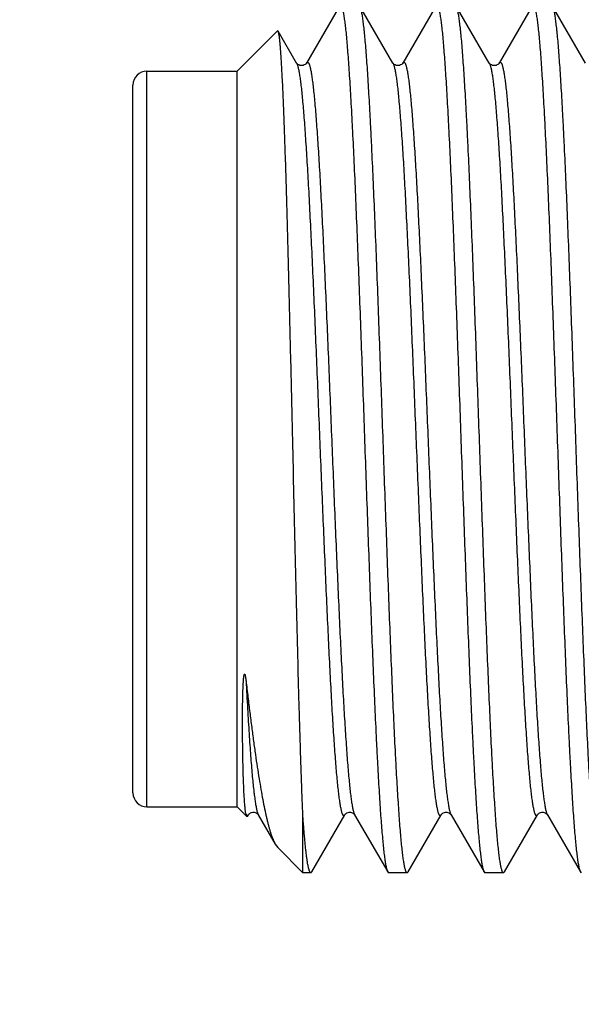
# Model space of a CAD drawing. Header units: inches. Extents: x 0 to 22, y 0 to 17.
# Tile 38 of 61: x 8.491 to 8.652, y 13.597 to 13.88. Entities that reach past the tile are written whole.
import ezdxf

# ---------------------------------------------------------------- set-up
doc = ezdxf.new("R2010")
doc.units = ezdxf.units.IN
doc.header["$LTSCALE"] = 1.21
doc.header["$MEASUREMENT"] = 0
doc.layers.get('0').update_dxf_attribs({"linetype": 'CONTINUOUS'})
doc.layers.add('DIMENSIONS', color=7, linetype='CONTINUOUS')
doc.styles.get("Standard").update_dxf_attribs({"font": 'txt', "width": 0.8})
doc.dimstyles.new('DIMSTYLE_1', dxfattribs={"dimtxt": 0.125, "dimasz": 0.18, "dimexe": 0.18, "dimexo": 0.0625, "dimgap": 0.09, "dimtad": 0, "dimtih": 1, "dimtoh": 1, "dimdec": 3, "dimzin": 4, "dimdsep": 46, "dimtxsty": 'STANDARD', "dimblk": '_FILLED', "dimblk1": '_FILLED', "dimblk2": '_FILLED', "dimcen": 0.09, "dimadec": 0, "dimazin": 0, "dimtp": 0.01, "dimtm": 0.01, "dimtfac": 1, "dimtdec": 3, "dimtofl": 0, "dimtmove": 0, "dimatfit": 3, "dimldrblk": '_FILLED', "dimfxl": 1, "dimtolj": 1, "dimtzin": 4, "dimarcsym": 0})

# ---------------------------------------------------------------- blocks, each defined once
blk = doc.blocks.new('_FILLED')
at = {"color": 0, "linetype": 'BYBLOCK'}
blk.add_solid([(0, 0), (-1, 0.1736), (-1, -0.1736)], dxfattribs=at)
blk = doc.blocks.new('*D0')
at = {"layer": 'DIMENSIONS', "color": 2, "linetype": 'CONTINUOUS'}
for p, q in [((7.4755, 14.16955), (7.4755, 14.52955)), ((8.77383, 14.16955), (7.3505, 14.16955)), ((8.77383, 13.38955), (7.3505, 13.38955)), ((7.4755, 13.38955), (7.4755, 13.02955))]:
    blk.add_line(p, q, dxfattribs=at)
at = {"layer": 'DIMENSIONS', "color": 2, "linetype": 'CONTINUOUS', "xscale": 0.18, "yscale": 0.18, "zscale": 0.18}
for p, rotation in [((7.4755, 14.16955), 270), ((7.4755, 13.38955), 90)]:
    blk.add_blockref('_FILLED', p, dxfattribs=dict(at, rotation=rotation))
at = {"layer": 'DIMENSIONS', "color": 2, "linetype": 'CONTINUOUS', "insert": (7.4755, 13.84205), "char_height": 0.125, "width": 1.225, "attachment_point": 2, "line_spacing_factor": 0.9}
blk.add_mtext('.780{\\Ftxt.shx;\\W1.000000;\\H0.125000; }[19.81]', dxfattribs=at)

msp = doc.modelspace()

# ---------------------------------------------------------------- linework, layer by layer
at = {"color": 7, "linetype": 'CONTINUOUS'}
for p, q in [((8.58272, 13.88432), (8.5732, 13.86787)), ((8.59813, 13.86787), (8.58861, 13.88432)), ((8.61049, 13.88432), (8.60097, 13.86787)), ((8.6259, 13.86787), (8.61638, 13.88432)), ((8.63826, 13.88432), (8.62874, 13.86787)), ((8.65367, 13.86787), (8.64415, 13.88432)), ((8.55319, 13.86555), (8.56482, 13.87719)), ((8.56501, 13.87712), (8.56482, 13.87719)), ((8.57036, 13.86787), (8.56501, 13.87712)), ((8.52719, 13.86555), (8.55319, 13.86555)), ((8.55319, 13.65355), (8.55319, 13.86555)), ((8.52319, 13.65755), (8.52319, 13.86155)), ((8.52719, 13.65355), (8.55319, 13.65355)), ((8.55319, 13.65355), (8.55602, 13.65072)), ((8.55602, 13.65072), (8.55577, 13.6514)), ((8.55622, 13.65079), (8.55602, 13.65072)), ((8.55622, 13.65079), (8.55648, 13.65124)), ((8.55932, 13.65124), (8.55932, 13.65124)), ((8.55932, 13.65124), (8.56422, 13.64277)), ((8.57219, 13.63455), (8.57219, 13.65072)), ((8.57473, 13.63479), (8.58425, 13.65124)), ((8.58709, 13.65124), (8.59661, 13.63479)), ((8.58709, 13.65124), (8.58709, 13.65124)), ((8.6025, 13.63479), (8.61202, 13.65124)), ((8.61486, 13.65124), (8.61486, 13.65124)), ((8.61486, 13.65124), (8.62438, 13.63479)), ((8.63027, 13.63479), (8.63979, 13.65124)), ((8.64263, 13.65124), (8.64263, 13.65124)), ((8.64263, 13.65124), (8.65215, 13.63479)), ((8.56422, 13.64277), (8.5649, 13.64183)), ((8.5649, 13.64183), (8.57219, 13.63455)), ((8.57446, 13.63455), (8.57219, 13.63455)), ((8.57473, 13.63479), (8.57446, 13.63455)), ((8.59661, 13.63479), (8.59688, 13.63455)), ((8.60223, 13.63455), (8.59688, 13.63455)), ((8.6025, 13.63479), (8.60223, 13.63455)), ((8.62438, 13.63479), (8.62465, 13.63455)), ((8.63, 13.63455), (8.62465, 13.63455)), ((8.63027, 13.63479), (8.63, 13.63455)), ((8.65215, 13.63479), (8.65242, 13.63455))]:
    msp.add_line(p, q, dxfattribs=at)
at = {"color": 9, "linetype": 'CONTINUOUS'}
msp.add_line((8.52719, 13.65355), (8.52719, 13.86555), dxfattribs=at)
at = {"color": 7, "linetype": 'CONTINUOUS'}
for points in [[(8.5732, 13.86787), (8.5732, 13.86786), (8.57316, 13.8678), (8.57309, 13.86771), (8.57297, 13.8676), (8.5728, 13.86746), (8.57257, 13.86733), (8.57229, 13.86721), (8.57197, 13.86715), (8.57163, 13.86714), (8.57129, 13.86721), (8.57098, 13.86733), (8.57075, 13.86747), (8.57058, 13.86761), (8.57046, 13.86773), (8.5704, 13.86781), (8.57037, 13.86786), (8.57036, 13.86787)], [(8.60097, 13.86787), (8.60097, 13.86786), (8.60093, 13.8678), (8.60086, 13.86771), (8.60074, 13.8676), (8.60057, 13.86746), (8.60034, 13.86733), (8.60006, 13.86721), (8.59974, 13.86715), (8.5994, 13.86714), (8.59906, 13.86721), (8.59875, 13.86733), (8.59852, 13.86747), (8.59835, 13.86761), (8.59823, 13.86773), (8.59817, 13.86781), (8.59814, 13.86786), (8.59813, 13.86787)], [(8.62874, 13.86787), (8.62874, 13.86786), (8.6287, 13.8678), (8.62863, 13.86771), (8.62851, 13.8676), (8.62834, 13.86746), (8.62811, 13.86733), (8.62783, 13.86721), (8.62751, 13.86715), (8.62717, 13.86714), (8.62683, 13.86721), (8.62652, 13.86733), (8.62629, 13.86747), (8.62612, 13.86761), (8.626, 13.86773), (8.62594, 13.86781), (8.62591, 13.86786), (8.6259, 13.86787)], [(8.55648, 13.65124), (8.55648, 13.65124), (8.55651, 13.65129), (8.55658, 13.65137), (8.55669, 13.65149), (8.55686, 13.65163), (8.5571, 13.65177), (8.5574, 13.65189), (8.55775, 13.65196), (8.55809, 13.65196), (8.55841, 13.65189), (8.55869, 13.65178), (8.55892, 13.65164), (8.55909, 13.65151), (8.55921, 13.65139), (8.55928, 13.6513), (8.55931, 13.65125), (8.55932, 13.65124)], [(8.58425, 13.65124), (8.58425, 13.65124), (8.58428, 13.65129), (8.58435, 13.65137), (8.58446, 13.65149), (8.58463, 13.65163), (8.58487, 13.65177), (8.58517, 13.65189), (8.58552, 13.65196), (8.58586, 13.65196), (8.58618, 13.65189), (8.58646, 13.65178), (8.58669, 13.65164), (8.58686, 13.65151), (8.58698, 13.65139), (8.58705, 13.6513), (8.58708, 13.65125), (8.58709, 13.65124)], [(8.61202, 13.65124), (8.61202, 13.65124), (8.61205, 13.65129), (8.61212, 13.65137), (8.61223, 13.65149), (8.6124, 13.65163), (8.61264, 13.65177), (8.61294, 13.65189), (8.61329, 13.65196), (8.61363, 13.65196), (8.61395, 13.65189), (8.61423, 13.65178), (8.61446, 13.65164), (8.61463, 13.65151), (8.61475, 13.65139), (8.61482, 13.6513), (8.61485, 13.65125), (8.61486, 13.65124)], [(8.63979, 13.65124), (8.63979, 13.65124), (8.63982, 13.65129), (8.63989, 13.65137), (8.64, 13.65149), (8.64017, 13.65163), (8.64041, 13.65177), (8.64071, 13.65189), (8.64106, 13.65196), (8.6414, 13.65196), (8.64172, 13.65189), (8.642, 13.65178), (8.64223, 13.65164), (8.6424, 13.65151), (8.64252, 13.65139), (8.64259, 13.6513), (8.64262, 13.65125), (8.64263, 13.65124)]]:
    msp.add_lwpolyline(points, dxfattribs=at)
for centre, start, end in [((8.52719, 13.86155), 90, 180), ((8.52719, 13.65755), 180, 270)]:
    msp.add_arc(centre, 0.004, start, end, dxfattribs=at)
for points, knots in [([(8.58299, 13.88455), (8.58301, 13.88455), (8.58305, 13.88454), (8.5831, 13.88452), (8.58316, 13.88447), (8.58321, 13.8844), (8.58326, 13.88432), (8.58332, 13.88422), (8.58337, 13.8841), (8.58342, 13.88397), (8.58347, 13.88381), (8.58355, 13.88357), (8.58364, 13.88323), (8.58374, 13.88276), (8.58385, 13.88222), (8.58396, 13.88161), (8.58406, 13.88093), (8.58417, 13.88017), (8.58427, 13.87935), (8.58438, 13.87846), (8.58453, 13.87714), (8.58471, 13.87531), (8.58492, 13.87292), (8.58513, 13.87026), (8.58534, 13.86735), (8.58555, 13.86419), (8.58577, 13.86079), (8.58598, 13.85716), (8.58619, 13.85329), (8.58648, 13.84772), (8.58684, 13.84025), (8.58726, 13.83075), (8.58768, 13.82059), (8.58811, 13.80987), (8.58853, 13.79868), (8.58895, 13.78712), (8.58938, 13.77532), (8.5898, 13.76336), (8.59022, 13.75137), (8.59065, 13.73946), (8.59107, 13.72773), (8.59149, 13.7163), (8.59192, 13.70527), (8.59234, 13.69474), (8.59276, 13.68481), (8.59312, 13.67695), (8.59341, 13.67103), (8.59362, 13.66689), (8.59384, 13.66297), (8.59405, 13.65927), (8.59426, 13.65581), (8.59447, 13.65258), (8.59468, 13.6496), (8.5949, 13.64688), (8.59511, 13.64441), (8.59529, 13.64253), (8.59543, 13.64115), (8.59554, 13.64022), (8.59565, 13.63937), (8.59575, 13.63858), (8.59586, 13.63786), (8.59596, 13.63721), (8.59607, 13.63663), (8.59617, 13.63612), (8.59627, 13.63574), (8.59634, 13.63548), (8.59639, 13.6353), (8.59645, 13.63515), (8.5965, 13.63501), (8.59655, 13.63489), (8.59659, 13.63482), (8.59661, 13.63479)], [0, 0, 0, 0, 0.000215, 0.000454, 0.000733, 0.001063, 0.001451, 0.001901, 0.002417, 0.002998, 0.003647, 0.004364, 0.006005, 0.007924, 0.010122, 0.012598, 0.015354, 0.018387, 0.021696, 0.02528, 0.029138, 0.037664, 0.047258, 0.057896, 0.069557, 0.082213, 0.095835, 0.110393, 0.125853, 0.142179, 0.177278, 0.215366, 0.256093, 0.299081, 0.343934, 0.390238, 0.437563, 0.485472, 0.533523, 0.58127, 0.628273, 0.674096, 0.718317, 0.760526, 0.800333, 0.83737, 0.854743, 0.871297, 0.886995, 0.9018, 0.915679, 0.928599, 0.940532, 0.95145, 0.961329, 0.970146, 0.974151, 0.977883, 0.981342, 0.984524, 0.98743, 0.990058, 0.992406, 0.994476, 0.996268, 0.997059, 0.997782, 0.998437, 0.999024, 0.999544, 1, 1, 1, 1]), ([(8.60223, 13.63455), (8.60221, 13.63455), (8.60217, 13.63456), (8.60212, 13.63459), (8.60207, 13.63463), (8.60201, 13.6347), (8.60196, 13.63478), (8.60191, 13.63488), (8.60185, 13.635), (8.6018, 13.63514), (8.60175, 13.63529), (8.60167, 13.63553), (8.60158, 13.63587), (8.60148, 13.63634), (8.60137, 13.63688), (8.60127, 13.63749), (8.60116, 13.63818), (8.60105, 13.63893), (8.60095, 13.63975), (8.60084, 13.64064), (8.6007, 13.64197), (8.60051, 13.64379), (8.6003, 13.64618), (8.60009, 13.64884), (8.59988, 13.65175), (8.59967, 13.65491), (8.59946, 13.65831), (8.59924, 13.66195), (8.59903, 13.66581), (8.59874, 13.67139), (8.59838, 13.67885), (8.59796, 13.68835), (8.59754, 13.69851), (8.59711, 13.70924), (8.59669, 13.72043), (8.59627, 13.73198), (8.59584, 13.74379), (8.59542, 13.75574), (8.595, 13.76773), (8.59457, 13.77964), (8.59415, 13.79137), (8.59373, 13.8028), (8.5933, 13.81384), (8.59288, 13.82437), (8.59246, 13.8343), (8.5921, 13.84215), (8.59181, 13.84807), (8.5916, 13.85221), (8.59139, 13.85613), (8.59117, 13.85983), (8.59096, 13.8633), (8.59075, 13.86652), (8.59054, 13.8695), (8.59033, 13.87223), (8.59012, 13.87469), (8.58993, 13.87658), (8.58979, 13.87795), (8.58968, 13.87888), (8.58958, 13.87974), (8.58947, 13.88053), (8.58936, 13.88125), (8.58926, 13.8819), (8.58915, 13.88248), (8.58905, 13.88298), (8.58896, 13.88336), (8.58888, 13.88363), (8.58883, 13.8838), (8.58878, 13.88396), (8.58872, 13.88409), (8.58867, 13.88421), (8.58863, 13.88428), (8.58861, 13.88432)], [0, 0, 0, 0, 0.000215, 0.000454, 0.000733, 0.001063, 0.001451, 0.001901, 0.002417, 0.002998, 0.003647, 0.004364, 0.006005, 0.007924, 0.010122, 0.012598, 0.015354, 0.018387, 0.021696, 0.02528, 0.029138, 0.037664, 0.047258, 0.057896, 0.069557, 0.082213, 0.095835, 0.110393, 0.125853, 0.142179, 0.177277, 0.215366, 0.256093, 0.299081, 0.343934, 0.390237, 0.437563, 0.485472, 0.533523, 0.58127, 0.628273, 0.674096, 0.718317, 0.760526, 0.800333, 0.83737, 0.854743, 0.871297, 0.886995, 0.9018, 0.915679, 0.928599, 0.940532, 0.95145, 0.961329, 0.970146, 0.974151, 0.977883, 0.981342, 0.984524, 0.98743, 0.990058, 0.992406, 0.994476, 0.996268, 0.997059, 0.997782, 0.998437, 0.999024, 0.999544, 1, 1, 1, 1]), ([(8.61076, 13.88455), (8.61078, 13.88455), (8.61082, 13.88454), (8.61087, 13.88452), (8.61093, 13.88447), (8.61098, 13.8844), (8.61103, 13.88432), (8.61109, 13.88422), (8.61114, 13.8841), (8.61119, 13.88397), (8.61124, 13.88381), (8.61132, 13.88357), (8.61141, 13.88323), (8.61151, 13.88276), (8.61162, 13.88222), (8.61173, 13.88161), (8.61183, 13.88093), (8.61194, 13.88017), (8.61204, 13.87935), (8.61215, 13.87846), (8.6123, 13.87714), (8.61248, 13.87531), (8.61269, 13.87292), (8.6129, 13.87026), (8.61311, 13.86735), (8.61332, 13.86419), (8.61354, 13.86079), (8.61375, 13.85716), (8.61396, 13.85329), (8.61425, 13.84772), (8.61461, 13.84025), (8.61503, 13.83075), (8.61545, 13.82059), (8.61588, 13.80987), (8.6163, 13.79868), (8.61672, 13.78712), (8.61715, 13.77532), (8.61757, 13.76336), (8.61799, 13.75137), (8.61842, 13.73946), (8.61884, 13.72773), (8.61926, 13.7163), (8.61969, 13.70527), (8.62011, 13.69474), (8.62053, 13.68481), (8.62089, 13.67695), (8.62118, 13.67103), (8.62139, 13.66689), (8.62161, 13.66297), (8.62182, 13.65927), (8.62203, 13.65581), (8.62224, 13.65258), (8.62245, 13.6496), (8.62267, 13.64688), (8.62288, 13.64441), (8.62306, 13.64253), (8.6232, 13.64115), (8.62331, 13.64022), (8.62342, 13.63937), (8.62352, 13.63858), (8.62363, 13.63786), (8.62373, 13.63721), (8.62384, 13.63663), (8.62394, 13.63612), (8.62404, 13.63574), (8.62411, 13.63548), (8.62416, 13.6353), (8.62422, 13.63515), (8.62427, 13.63501), (8.62432, 13.63489), (8.62436, 13.63482), (8.62438, 13.63479)], [0, 0, 0, 0, 0.000215, 0.000454, 0.000733, 0.001063, 0.001451, 0.001902, 0.002417, 0.002998, 0.003647, 0.004364, 0.006005, 0.007924, 0.010122, 0.012599, 0.015354, 0.018387, 0.021696, 0.02528, 0.029138, 0.037664, 0.047258, 0.057897, 0.069557, 0.082213, 0.095835, 0.110393, 0.125853, 0.142179, 0.177278, 0.215366, 0.256093, 0.299081, 0.343935, 0.390238, 0.437563, 0.485472, 0.533523, 0.58127, 0.628273, 0.674096, 0.718317, 0.760526, 0.800333, 0.83737, 0.854743, 0.871297, 0.886995, 0.9018, 0.915679, 0.9286, 0.940532, 0.95145, 0.961329, 0.970146, 0.974151, 0.977883, 0.981342, 0.984524, 0.98743, 0.990058, 0.992406, 0.994476, 0.996268, 0.997059, 0.997782, 0.998437, 0.999024, 0.999544, 1, 1, 1, 1]), ([(8.63, 13.63455), (8.62998, 13.63455), (8.62994, 13.63456), (8.62989, 13.63459), (8.62984, 13.63463), (8.62978, 13.6347), (8.62973, 13.63478), (8.62968, 13.63488), (8.62962, 13.635), (8.62957, 13.63514), (8.62952, 13.63529), (8.62944, 13.63553), (8.62935, 13.63587), (8.62925, 13.63634), (8.62914, 13.63688), (8.62904, 13.63749), (8.62893, 13.63818), (8.62882, 13.63893), (8.62872, 13.63975), (8.62861, 13.64064), (8.62847, 13.64197), (8.62828, 13.64379), (8.62807, 13.64618), (8.62786, 13.64884), (8.62765, 13.65175), (8.62744, 13.65491), (8.62723, 13.65831), (8.62701, 13.66195), (8.6268, 13.66581), (8.62651, 13.67139), (8.62615, 13.67885), (8.62573, 13.68835), (8.62531, 13.69851), (8.62488, 13.70924), (8.62446, 13.72043), (8.62404, 13.73198), (8.62361, 13.74379), (8.62319, 13.75574), (8.62277, 13.76773), (8.62234, 13.77964), (8.62192, 13.79137), (8.6215, 13.8028), (8.62107, 13.81384), (8.62065, 13.82437), (8.62023, 13.8343), (8.61987, 13.84215), (8.61958, 13.84807), (8.61937, 13.85221), (8.61916, 13.85613), (8.61894, 13.85983), (8.61873, 13.8633), (8.61852, 13.86652), (8.61831, 13.8695), (8.6181, 13.87223), (8.61789, 13.87469), (8.6177, 13.87658), (8.61756, 13.87795), (8.61745, 13.87888), (8.61735, 13.87974), (8.61724, 13.88053), (8.61713, 13.88125), (8.61703, 13.8819), (8.61692, 13.88248), (8.61682, 13.88298), (8.61673, 13.88336), (8.61665, 13.88363), (8.6166, 13.8838), (8.61655, 13.88396), (8.61649, 13.88409), (8.61644, 13.88421), (8.6164, 13.88428), (8.61638, 13.88432)], [0, 0, 0, 0, 0.000215, 0.000454, 0.000733, 0.001063, 0.001451, 0.001902, 0.002417, 0.002998, 0.003647, 0.004364, 0.006005, 0.007924, 0.010122, 0.012599, 0.015354, 0.018387, 0.021696, 0.02528, 0.029138, 0.037664, 0.047258, 0.057897, 0.069557, 0.082213, 0.095835, 0.110393, 0.125853, 0.142179, 0.177278, 0.215366, 0.256093, 0.299081, 0.343935, 0.390238, 0.437563, 0.485472, 0.533523, 0.58127, 0.628273, 0.674096, 0.718317, 0.760526, 0.800333, 0.83737, 0.854743, 0.871297, 0.886995, 0.9018, 0.915679, 0.9286, 0.940532, 0.95145, 0.961329, 0.970146, 0.974151, 0.977883, 0.981342, 0.984524, 0.98743, 0.990058, 0.992406, 0.994476, 0.996268, 0.997059, 0.997782, 0.998437, 0.999024, 0.999544, 1, 1, 1, 1]), ([(8.63853, 13.88455), (8.63855, 13.88455), (8.63859, 13.88454), (8.63864, 13.88452), (8.6387, 13.88447), (8.63875, 13.8844), (8.6388, 13.88432), (8.63886, 13.88422), (8.63891, 13.8841), (8.63896, 13.88397), (8.63901, 13.88381), (8.63909, 13.88357), (8.63918, 13.88323), (8.63928, 13.88276), (8.63939, 13.88222), (8.6395, 13.88161), (8.6396, 13.88093), (8.63971, 13.88017), (8.63981, 13.87935), (8.63992, 13.87846), (8.64007, 13.87714), (8.64025, 13.87531), (8.64046, 13.87292), (8.64067, 13.87026), (8.64088, 13.86735), (8.64109, 13.86419), (8.64131, 13.86079), (8.64152, 13.85716), (8.64173, 13.85329), (8.64202, 13.84772), (8.64238, 13.84025), (8.6428, 13.83075), (8.64322, 13.82059), (8.64365, 13.80987), (8.64407, 13.79868), (8.64449, 13.78712), (8.64492, 13.77532), (8.64534, 13.76336), (8.64576, 13.75137), (8.64619, 13.73946), (8.64661, 13.72773), (8.64703, 13.7163), (8.64746, 13.70527), (8.64788, 13.69474), (8.6483, 13.68481), (8.64866, 13.67695), (8.64895, 13.67103), (8.64916, 13.66689), (8.64938, 13.66297), (8.64959, 13.65927), (8.6498, 13.65581), (8.65001, 13.65258), (8.65022, 13.6496), (8.65044, 13.64688), (8.65065, 13.64441), (8.65083, 13.64253), (8.65097, 13.64115), (8.65108, 13.64022), (8.65119, 13.63937), (8.65129, 13.63858), (8.6514, 13.63786), (8.6515, 13.63721), (8.65161, 13.63663), (8.65171, 13.63612), (8.65181, 13.63574), (8.65188, 13.63548), (8.65193, 13.6353), (8.65199, 13.63515), (8.65204, 13.63501), (8.65209, 13.63489), (8.65213, 13.63482), (8.65215, 13.63479)], [0, 0, 0, 0, 0.000215, 0.000454, 0.000733, 0.001063, 0.001451, 0.001902, 0.002417, 0.002998, 0.003647, 0.004364, 0.006005, 0.007924, 0.010122, 0.012599, 0.015354, 0.018387, 0.021696, 0.02528, 0.029138, 0.037664, 0.047258, 0.057897, 0.069557, 0.082213, 0.095835, 0.110393, 0.125853, 0.142179, 0.177278, 0.215366, 0.256093, 0.299081, 0.343934, 0.390238, 0.437563, 0.485472, 0.533523, 0.58127, 0.628273, 0.674096, 0.718317, 0.760526, 0.800333, 0.83737, 0.854743, 0.871297, 0.886995, 0.9018, 0.915679, 0.9286, 0.940532, 0.95145, 0.961329, 0.970146, 0.974151, 0.977883, 0.981342, 0.984524, 0.98743, 0.990058, 0.992406, 0.994476, 0.996268, 0.997059, 0.997782, 0.998437, 0.999024, 0.999544, 1, 1, 1, 1]), ([(8.65777, 13.63455), (8.65775, 13.63455), (8.65771, 13.63456), (8.65766, 13.63459), (8.65761, 13.63463), (8.65755, 13.6347), (8.6575, 13.63478), (8.65745, 13.63488), (8.65739, 13.635), (8.65734, 13.63514), (8.65729, 13.63529), (8.65721, 13.63553), (8.65712, 13.63587), (8.65702, 13.63634), (8.65691, 13.63688), (8.65681, 13.63749), (8.6567, 13.63818), (8.65659, 13.63893), (8.65649, 13.63975), (8.65638, 13.64064), (8.65624, 13.64197), (8.65605, 13.64379), (8.65584, 13.64618), (8.65563, 13.64884), (8.65542, 13.65175), (8.65521, 13.65491), (8.655, 13.65831), (8.65478, 13.66195), (8.65457, 13.66581), (8.65428, 13.67139), (8.65392, 13.67885), (8.6535, 13.68835), (8.65308, 13.69851), (8.65265, 13.70924), (8.65223, 13.72043), (8.65181, 13.73198), (8.65138, 13.74379), (8.65096, 13.75574), (8.65054, 13.76773), (8.65011, 13.77964), (8.64969, 13.79137), (8.64927, 13.8028), (8.64884, 13.81384), (8.64842, 13.82437), (8.648, 13.8343), (8.64764, 13.84215), (8.64735, 13.84807), (8.64714, 13.85221), (8.64693, 13.85613), (8.64671, 13.85983), (8.6465, 13.8633), (8.64629, 13.86652), (8.64608, 13.8695), (8.64587, 13.87223), (8.64566, 13.87469), (8.64547, 13.87658), (8.64533, 13.87795), (8.64522, 13.87888), (8.64512, 13.87974), (8.64501, 13.88053), (8.6449, 13.88125), (8.6448, 13.8819), (8.64469, 13.88248), (8.64459, 13.88298), (8.6445, 13.88336), (8.64442, 13.88363), (8.64437, 13.8838), (8.64432, 13.88396), (8.64426, 13.88409), (8.64421, 13.88421), (8.64417, 13.88428), (8.64415, 13.88432)], [0, 0, 0, 0, 0.000215, 0.000454, 0.000733, 0.001063, 0.001451, 0.001901, 0.002417, 0.002998, 0.003647, 0.004364, 0.006005, 0.007924, 0.010122, 0.012598, 0.015354, 0.018387, 0.021696, 0.02528, 0.029138, 0.037664, 0.047258, 0.057896, 0.069557, 0.082213, 0.095835, 0.110393, 0.125853, 0.142179, 0.177278, 0.215366, 0.256093, 0.299081, 0.343934, 0.390238, 0.437563, 0.485472, 0.533523, 0.58127, 0.628273, 0.674096, 0.718317, 0.760526, 0.800333, 0.83737, 0.854743, 0.871297, 0.886995, 0.9018, 0.915679, 0.928599, 0.940532, 0.95145, 0.961329, 0.970146, 0.974151, 0.977883, 0.981342, 0.984524, 0.98743, 0.990058, 0.992406, 0.994476, 0.996268, 0.997059, 0.997782, 0.998437, 0.999024, 0.999544, 1, 1, 1, 1]), ([(8.56923, 13.75955), (8.56914, 13.7633), (8.56897, 13.77077), (8.56871, 13.78188), (8.56845, 13.79277), (8.56819, 13.80335), (8.56793, 13.81352), (8.56767, 13.8232), (8.56741, 13.83231), (8.56715, 13.84075), (8.56692, 13.84733), (8.56674, 13.85221), (8.56661, 13.85556), (8.56648, 13.85869), (8.56635, 13.8616), (8.56621, 13.86428), (8.56608, 13.86671), (8.56595, 13.8689), (8.56582, 13.87084), (8.5657, 13.8723), (8.56561, 13.87334), (8.56555, 13.87403), (8.56548, 13.87464), (8.56541, 13.8752), (8.56535, 13.87568), (8.56528, 13.8761), (8.56522, 13.87641), (8.56518, 13.87662), (8.56514, 13.87675), (8.56511, 13.87687), (8.56508, 13.87697), (8.56504, 13.87705), (8.56502, 13.8771), (8.56501, 13.87712)], [0, 0, 0, 0, 0.095692, 0.190359, 0.283183, 0.373356, 0.460088, 0.542616, 0.620208, 0.692169, 0.757853, 0.788151, 0.816662, 0.843318, 0.868058, 0.890826, 0.911569, 0.930238, 0.946789, 0.961185, 0.967565, 0.973393, 0.978668, 0.983387, 0.987547, 0.991147, 0.994189, 0.9955, 0.996672, 0.997707, 0.998604, 0.999368, 1, 1, 1, 1]), ([(8.57219, 13.65072), (8.57212, 13.65219), (8.57199, 13.65527), (8.57181, 13.6601), (8.57163, 13.66534), (8.57145, 13.67099), (8.57126, 13.67701), (8.57101, 13.6857), (8.5707, 13.6973), (8.57033, 13.71195), (8.56997, 13.72739), (8.5696, 13.74334), (8.56935, 13.75412), (8.56923, 13.75955)], [0, 0, 0, 0, 0.040425, 0.084884, 0.133192, 0.185148, 0.240534, 0.299117, 0.424863, 0.560235, 0.702893, 0.850347, 1, 1, 1, 1]), ([(8.55577, 13.6514), (8.55575, 13.65152), (8.5557, 13.65176), (8.55563, 13.65217), (8.55557, 13.65264), (8.55551, 13.65317), (8.55545, 13.65377), (8.55539, 13.65443), (8.55534, 13.65515), (8.55527, 13.65624), (8.55518, 13.65775), (8.55509, 13.65975), (8.55501, 13.66199), (8.55494, 13.66446), (8.55488, 13.66716), (8.55483, 13.67008), (8.5548, 13.67264), (8.55478, 13.6748), (8.55477, 13.67649), (8.55477, 13.67823), (8.55478, 13.68001), (8.55479, 13.68153), (8.5548, 13.68276), (8.55481, 13.6837), (8.55483, 13.68465), (8.55485, 13.68561), (8.55488, 13.68657), (8.5549, 13.68738), (8.55493, 13.68804), (8.55495, 13.68853), (8.55498, 13.68902), (8.555, 13.68951), (8.55504, 13.69), (8.55507, 13.69041), (8.5551, 13.69073), (8.55513, 13.69097), (8.55516, 13.69121), (8.55519, 13.69136), (8.5552, 13.69144)], [0, 0, 0, 0, 0.008699, 0.018955, 0.030774, 0.04416, 0.059113, 0.075628, 0.093701, 0.113323, 0.15718, 0.207108, 0.262995, 0.324706, 0.392083, 0.464947, 0.54309, 0.584068, 0.626271, 0.669659, 0.714188, 0.759811, 0.783014, 0.806467, 0.830159, 0.854078, 0.878204, 0.902516, 0.914731, 0.926976, 0.939245, 0.951523, 0.963792, 0.97602, 0.982102, 0.988146, 0.994127, 1, 1, 1, 1]), ([(8.5552, 13.69144), (8.55521, 13.69146), (8.55522, 13.6915), (8.55523, 13.69156), (8.55524, 13.69161), (8.55526, 13.69165), (8.55527, 13.69168), (8.55528, 13.69171), (8.55529, 13.69173), (8.5553, 13.69176), (8.55532, 13.69178), (8.55533, 13.69179), (8.55535, 13.69179), (8.55536, 13.69179), (8.55538, 13.69178), (8.55539, 13.69177), (8.55541, 13.69175), (8.55542, 13.69173), (8.55543, 13.6917), (8.55545, 13.69167), (8.55546, 13.69163), (8.55548, 13.69158), (8.55549, 13.69154), (8.5555, 13.6915), (8.55552, 13.69145), (8.55553, 13.69138), (8.55555, 13.6913), (8.55557, 13.69122), (8.55558, 13.69114), (8.5556, 13.69103), (8.55562, 13.6909), (8.55565, 13.69074), (8.55567, 13.69058), (8.55569, 13.69043), (8.55571, 13.69027), (8.55574, 13.69007), (8.55576, 13.68991), (8.55577, 13.68981)], [0, 0, 0, 0, 0.026181, 0.052017, 0.077393, 0.089853, 0.102118, 0.114138, 0.125846, 0.137151, 0.147957, 0.153224, 0.158571, 0.164487, 0.171761, 0.180503, 0.189928, 0.199479, 0.20897, 0.227635, 0.245917, 0.263895, 0.281632, 0.299175, 0.316558, 0.350939, 0.384915, 0.418575, 0.451977, 0.485162, 0.551001, 0.616264, 0.681058, 0.745459, 0.809518, 0.873276, 1, 1, 1, 1]), ([(8.55577, 13.68981), (8.55595, 13.68827), (8.55631, 13.68524), (8.55685, 13.6808), (8.55739, 13.67655), (8.55793, 13.67251), (8.55846, 13.66868), (8.559, 13.66508), (8.55953, 13.6617), (8.56005, 13.65857), (8.56058, 13.65569), (8.56102, 13.65344), (8.56138, 13.65178), (8.56164, 13.65062), (8.5619, 13.64953), (8.56216, 13.64851), (8.56242, 13.64756), (8.56267, 13.64667), (8.56293, 13.64585), (8.56319, 13.6451), (8.56344, 13.64442), (8.5637, 13.6438), (8.56395, 13.64326), (8.56413, 13.64292), (8.56422, 13.64277)], [0, 0, 0, 0, 0.097229, 0.19066, 0.280061, 0.365215, 0.44592, 0.521988, 0.593251, 0.659556, 0.720768, 0.77677, 0.802788, 0.827469, 0.850806, 0.87279, 0.893419, 0.912688, 0.930598, 0.947151, 0.962353, 0.976216, 0.988756, 1, 1, 1, 1]), ([(8.57446, 13.63455), (8.57445, 13.63455), (8.57442, 13.63455), (8.57439, 13.63457), (8.57435, 13.63459), (8.57432, 13.63462), (8.57428, 13.63465), (8.57424, 13.6347), (8.57421, 13.63475), (8.57416, 13.63484), (8.5741, 13.63496), (8.57403, 13.63514), (8.57396, 13.63535), (8.57389, 13.63559), (8.57382, 13.63587), (8.57375, 13.63617), (8.57367, 13.63651), (8.57358, 13.63702), (8.57346, 13.63774), (8.57331, 13.6387), (8.57317, 13.63979), (8.57303, 13.64099), (8.57289, 13.64232), (8.57275, 13.64378), (8.57261, 13.64535), (8.57247, 13.64703), (8.57232, 13.64884), (8.57223, 13.65008), (8.57219, 13.65072)], [0, 0, 0, 0, 0.00217, 0.004448, 0.006927, 0.009682, 0.012765, 0.016216, 0.02006, 0.024319, 0.03413, 0.045726, 0.059154, 0.074438, 0.091597, 0.110638, 0.131569, 0.154391, 0.205707, 0.26457, 0.330942, 0.40477, 0.485989, 0.574525, 0.670291, 0.773195, 0.883137, 1, 1, 1, 1])]:
    msp.add_open_spline(points, degree=3, knots=knots, dxfattribs=at)
at = {"color": 9, "linetype": 'CONTINUOUS'}
for points, knots in [([(8.57036, 13.86787), (8.57038, 13.86783), (8.57042, 13.86776), (8.57047, 13.86764), (8.57053, 13.86751), (8.5706, 13.8673), (8.5707, 13.86699), (8.5708, 13.86658), (8.57091, 13.8661), (8.57102, 13.86555), (8.57113, 13.86495), (8.57124, 13.86428), (8.57134, 13.86354), (8.57145, 13.86275), (8.57156, 13.86189), (8.57171, 13.86062), (8.57189, 13.85888), (8.57211, 13.85662), (8.57232, 13.85413), (8.57254, 13.8514), (8.57276, 13.84846), (8.57297, 13.8453), (8.57319, 13.84194), (8.57349, 13.83706), (8.57385, 13.83052), (8.57428, 13.82216), (8.57471, 13.81321), (8.57515, 13.80374), (8.57558, 13.79384), (8.57601, 13.78361), (8.57644, 13.77315), (8.57687, 13.76256), (8.5773, 13.75194), (8.57774, 13.74139), (8.57817, 13.73102), (8.5786, 13.72093), (8.57903, 13.7112), (8.57946, 13.70194), (8.57989, 13.69324), (8.58026, 13.68637), (8.58055, 13.68122), (8.58077, 13.67763), (8.58099, 13.67424), (8.5812, 13.67105), (8.58142, 13.66808), (8.58163, 13.66532), (8.58185, 13.6628), (8.58207, 13.6605), (8.58225, 13.65874), (8.5824, 13.65745), (8.58251, 13.65658), (8.58262, 13.65577), (8.58272, 13.65502), (8.58283, 13.65433), (8.58294, 13.6537), (8.58305, 13.65314), (8.58316, 13.65265), (8.58326, 13.65221), (8.58336, 13.6519), (8.58343, 13.65167), (8.58349, 13.65153), (8.58354, 13.6514), (8.58359, 13.65129), (8.58365, 13.6512), (8.5837, 13.65112), (8.58376, 13.65106), (8.58381, 13.65101), (8.58387, 13.65098), (8.58392, 13.65096), (8.58398, 13.65097), (8.58403, 13.65099), (8.58409, 13.65103), (8.58414, 13.65108), (8.5842, 13.65115), (8.58423, 13.65121), (8.58425, 13.65124)], [0, 0, 0, 0, 0.000529, 0.001125, 0.00179, 0.002524, 0.004205, 0.006171, 0.008424, 0.010966, 0.013795, 0.016911, 0.020313, 0.023999, 0.027968, 0.032218, 0.04155, 0.051974, 0.063467, 0.076002, 0.08955, 0.104078, 0.119552, 0.135935, 0.17127, 0.209744, 0.250988, 0.294606, 0.34018, 0.387271, 0.435428, 0.484186, 0.533077, 0.581632, 0.629383, 0.675871, 0.720649, 0.763288, 0.803378, 0.840534, 0.857899, 0.8744, 0.889996, 0.904652, 0.918331, 0.931003, 0.942635, 0.953203, 0.962681, 0.967005, 0.971048, 0.97481, 0.978287, 0.981479, 0.984385, 0.987002, 0.989332, 0.991374, 0.99313, 0.993901, 0.994603, 0.995235, 0.9958, 0.996298, 0.996734, 0.99711, 0.997433, 0.997715, 0.99797, 0.99822, 0.998485, 0.998785, 0.999132, 0.999536, 1, 1, 1, 1]), ([(8.5732, 13.86787), (8.57322, 13.8679), (8.57326, 13.86795), (8.57331, 13.86802), (8.57336, 13.86807), (8.57342, 13.86811), (8.57347, 13.86813), (8.57353, 13.86814), (8.57359, 13.86812), (8.57364, 13.86809), (8.5737, 13.86805), (8.57375, 13.86799), (8.5738, 13.86791), (8.57386, 13.86781), (8.57391, 13.8677), (8.57397, 13.86757), (8.57402, 13.86743), (8.5741, 13.86721), (8.57419, 13.86689), (8.5743, 13.86646), (8.5744, 13.86596), (8.57451, 13.8654), (8.57462, 13.86478), (8.57473, 13.86409), (8.57484, 13.86334), (8.57494, 13.86252), (8.57505, 13.86165), (8.5752, 13.86036), (8.57539, 13.8586), (8.5756, 13.85631), (8.57582, 13.85378), (8.57603, 13.85103), (8.57625, 13.84805), (8.57647, 13.84487), (8.57668, 13.84148), (8.5769, 13.83789), (8.57719, 13.83273), (8.57756, 13.82586), (8.57799, 13.81716), (8.57842, 13.8079), (8.57885, 13.79818), (8.57929, 13.78808), (8.57972, 13.77771), (8.58015, 13.76716), (8.58058, 13.75654), (8.58101, 13.74595), (8.58144, 13.73549), (8.58188, 13.72527), (8.58231, 13.71537), (8.58274, 13.7059), (8.58317, 13.69694), (8.5836, 13.68859), (8.58397, 13.68204), (8.58426, 13.67717), (8.58448, 13.6738), (8.5847, 13.67064), (8.58491, 13.6677), (8.58513, 13.66498), (8.58534, 13.66248), (8.58556, 13.66022), (8.58574, 13.65848), (8.58589, 13.65722), (8.586, 13.65636), (8.58611, 13.65556), (8.58622, 13.65483), (8.58633, 13.65416), (8.58643, 13.65355), (8.58654, 13.65301), (8.58665, 13.65253), (8.58676, 13.65211), (8.58685, 13.65181), (8.58692, 13.65159), (8.58698, 13.65146), (8.58703, 13.65134), (8.58707, 13.65127), (8.58709, 13.65124)], [0, 0, 0, 0, 0.000464, 0.000868, 0.001215, 0.001515, 0.00178, 0.00203, 0.002285, 0.002567, 0.00289, 0.003267, 0.003702, 0.0042, 0.004765, 0.005397, 0.006098, 0.00687, 0.008626, 0.010668, 0.012998, 0.015615, 0.01852, 0.021712, 0.02519, 0.028951, 0.032995, 0.037318, 0.046796, 0.057364, 0.068997, 0.081668, 0.095347, 0.110003, 0.1256, 0.1421, 0.159465, 0.196621, 0.236711, 0.27935, 0.324128, 0.370616, 0.418367, 0.466922, 0.515813, 0.564571, 0.612728, 0.659819, 0.705393, 0.749012, 0.790256, 0.82873, 0.864064, 0.880447, 0.895922, 0.91045, 0.923997, 0.936533, 0.948026, 0.95845, 0.967782, 0.972032, 0.976001, 0.979687, 0.983089, 0.986205, 0.989034, 0.991576, 0.993829, 0.995795, 0.997476, 0.99821, 0.998875, 0.999471, 1, 1, 1, 1]), ([(8.59813, 13.86787), (8.59815, 13.86783), (8.59819, 13.86776), (8.59824, 13.86764), (8.5983, 13.86751), (8.59837, 13.8673), (8.59847, 13.86699), (8.59857, 13.86658), (8.59868, 13.8661), (8.59879, 13.86555), (8.5989, 13.86495), (8.59901, 13.86428), (8.59911, 13.86354), (8.59922, 13.86275), (8.59933, 13.86189), (8.59948, 13.86062), (8.59966, 13.85888), (8.59988, 13.85662), (8.60009, 13.85413), (8.60031, 13.8514), (8.60053, 13.84846), (8.60074, 13.8453), (8.60096, 13.84194), (8.60126, 13.83706), (8.60162, 13.83052), (8.60205, 13.82216), (8.60248, 13.81321), (8.60292, 13.80374), (8.60335, 13.79384), (8.60378, 13.78361), (8.60421, 13.77315), (8.60464, 13.76256), (8.60507, 13.75194), (8.60551, 13.74139), (8.60594, 13.73102), (8.60637, 13.72093), (8.6068, 13.7112), (8.60723, 13.70194), (8.60766, 13.69324), (8.60803, 13.68637), (8.60832, 13.68122), (8.60854, 13.67763), (8.60876, 13.67424), (8.60897, 13.67105), (8.60919, 13.66808), (8.6094, 13.66532), (8.60962, 13.6628), (8.60984, 13.6605), (8.61002, 13.65874), (8.61017, 13.65745), (8.61028, 13.65658), (8.61039, 13.65577), (8.61049, 13.65502), (8.6106, 13.65433), (8.61071, 13.6537), (8.61082, 13.65314), (8.61093, 13.65265), (8.61103, 13.65221), (8.61113, 13.6519), (8.6112, 13.65167), (8.61126, 13.65153), (8.61131, 13.6514), (8.61136, 13.65129), (8.61142, 13.6512), (8.61147, 13.65112), (8.61153, 13.65106), (8.61158, 13.65101), (8.61164, 13.65098), (8.61169, 13.65096), (8.61175, 13.65097), (8.6118, 13.65099), (8.61186, 13.65103), (8.61191, 13.65108), (8.61197, 13.65115), (8.612, 13.65121), (8.61202, 13.65124)], [0, 0, 0, 0, 0.000529, 0.001125, 0.00179, 0.002524, 0.004205, 0.006171, 0.008424, 0.010966, 0.013795, 0.016911, 0.020313, 0.023999, 0.027968, 0.032218, 0.04155, 0.051974, 0.063467, 0.076002, 0.08955, 0.104078, 0.119552, 0.135935, 0.17127, 0.209744, 0.250988, 0.294606, 0.34018, 0.387271, 0.435428, 0.484186, 0.533077, 0.581632, 0.629383, 0.675871, 0.720649, 0.763288, 0.803378, 0.840534, 0.857899, 0.8744, 0.889996, 0.904652, 0.918331, 0.931003, 0.942635, 0.953203, 0.962681, 0.967005, 0.971048, 0.97481, 0.978287, 0.981479, 0.984385, 0.987002, 0.989332, 0.991374, 0.99313, 0.993901, 0.994603, 0.995235, 0.9958, 0.996298, 0.996734, 0.99711, 0.997433, 0.997715, 0.99797, 0.99822, 0.998485, 0.998785, 0.999132, 0.999536, 1, 1, 1, 1]), ([(8.60097, 13.86787), (8.60099, 13.8679), (8.60103, 13.86795), (8.60108, 13.86802), (8.60113, 13.86807), (8.60119, 13.86811), (8.60124, 13.86813), (8.6013, 13.86814), (8.60136, 13.86812), (8.60141, 13.86809), (8.60147, 13.86805), (8.60152, 13.86799), (8.60157, 13.86791), (8.60163, 13.86781), (8.60168, 13.8677), (8.60174, 13.86757), (8.60179, 13.86743), (8.60187, 13.86721), (8.60196, 13.86689), (8.60207, 13.86646), (8.60217, 13.86596), (8.60228, 13.8654), (8.60239, 13.86478), (8.6025, 13.86409), (8.60261, 13.86334), (8.60271, 13.86252), (8.60282, 13.86165), (8.60297, 13.86036), (8.60316, 13.8586), (8.60337, 13.85631), (8.60359, 13.85378), (8.6038, 13.85103), (8.60402, 13.84805), (8.60424, 13.84487), (8.60445, 13.84148), (8.60467, 13.83789), (8.60496, 13.83273), (8.60533, 13.82586), (8.60576, 13.81716), (8.60619, 13.8079), (8.60662, 13.79818), (8.60706, 13.78808), (8.60749, 13.77771), (8.60792, 13.76716), (8.60835, 13.75654), (8.60878, 13.74595), (8.60921, 13.73549), (8.60965, 13.72527), (8.61008, 13.71537), (8.61051, 13.7059), (8.61094, 13.69694), (8.61137, 13.68859), (8.61174, 13.68204), (8.61203, 13.67717), (8.61225, 13.6738), (8.61247, 13.67064), (8.61268, 13.6677), (8.6129, 13.66498), (8.61311, 13.66248), (8.61333, 13.66022), (8.61351, 13.65848), (8.61366, 13.65722), (8.61377, 13.65636), (8.61388, 13.65556), (8.61399, 13.65483), (8.6141, 13.65416), (8.6142, 13.65355), (8.61431, 13.65301), (8.61442, 13.65253), (8.61453, 13.65211), (8.61462, 13.65181), (8.61469, 13.65159), (8.61475, 13.65146), (8.6148, 13.65134), (8.61484, 13.65127), (8.61486, 13.65124)], [0, 0, 0, 0, 0.000464, 0.000868, 0.001215, 0.001515, 0.00178, 0.00203, 0.002285, 0.002567, 0.00289, 0.003267, 0.003702, 0.0042, 0.004765, 0.005397, 0.006098, 0.00687, 0.008626, 0.010668, 0.012998, 0.015615, 0.01852, 0.021712, 0.02519, 0.028951, 0.032995, 0.037318, 0.046796, 0.057364, 0.068997, 0.081668, 0.095347, 0.110003, 0.1256, 0.1421, 0.159465, 0.196621, 0.236711, 0.27935, 0.324128, 0.370616, 0.418367, 0.466922, 0.515813, 0.564571, 0.612728, 0.659819, 0.705393, 0.749012, 0.790256, 0.82873, 0.864064, 0.880447, 0.895922, 0.91045, 0.923997, 0.936533, 0.948026, 0.95845, 0.967782, 0.972032, 0.976001, 0.979687, 0.983089, 0.986205, 0.989034, 0.991576, 0.993829, 0.995795, 0.997476, 0.99821, 0.998875, 0.999471, 1, 1, 1, 1]), ([(8.6259, 13.86787), (8.62592, 13.86783), (8.62596, 13.86776), (8.62601, 13.86764), (8.62607, 13.86751), (8.62614, 13.8673), (8.62624, 13.86699), (8.62634, 13.86658), (8.62645, 13.8661), (8.62656, 13.86555), (8.62667, 13.86495), (8.62678, 13.86428), (8.62688, 13.86354), (8.62699, 13.86275), (8.6271, 13.86189), (8.62725, 13.86062), (8.62743, 13.85888), (8.62765, 13.85662), (8.62786, 13.85413), (8.62808, 13.8514), (8.6283, 13.84846), (8.62851, 13.8453), (8.62873, 13.84194), (8.62903, 13.83706), (8.62939, 13.83052), (8.62982, 13.82216), (8.63025, 13.81321), (8.63069, 13.80374), (8.63112, 13.79384), (8.63155, 13.78361), (8.63198, 13.77315), (8.63241, 13.76256), (8.63284, 13.75194), (8.63328, 13.74139), (8.63371, 13.73102), (8.63414, 13.72093), (8.63457, 13.7112), (8.635, 13.70194), (8.63543, 13.69324), (8.6358, 13.68637), (8.63609, 13.68122), (8.63631, 13.67763), (8.63653, 13.67424), (8.63674, 13.67105), (8.63696, 13.66808), (8.63717, 13.66532), (8.63739, 13.6628), (8.63761, 13.6605), (8.63779, 13.65874), (8.63794, 13.65745), (8.63805, 13.65658), (8.63816, 13.65577), (8.63826, 13.65502), (8.63837, 13.65433), (8.63848, 13.6537), (8.63859, 13.65314), (8.6387, 13.65265), (8.6388, 13.65221), (8.6389, 13.6519), (8.63897, 13.65167), (8.63903, 13.65153), (8.63908, 13.6514), (8.63913, 13.65129), (8.63919, 13.6512), (8.63924, 13.65112), (8.6393, 13.65106), (8.63935, 13.65101), (8.63941, 13.65098), (8.63946, 13.65096), (8.63952, 13.65097), (8.63957, 13.65099), (8.63963, 13.65103), (8.63968, 13.65108), (8.63974, 13.65115), (8.63977, 13.65121), (8.63979, 13.65124)], [0, 0, 0, 0, 0.000529, 0.001125, 0.00179, 0.002524, 0.004205, 0.006171, 0.008424, 0.010966, 0.013795, 0.016911, 0.020313, 0.023999, 0.027968, 0.032218, 0.04155, 0.051974, 0.063467, 0.076002, 0.08955, 0.104078, 0.119552, 0.135935, 0.17127, 0.209744, 0.250988, 0.294606, 0.34018, 0.387271, 0.435428, 0.484186, 0.533077, 0.581632, 0.629383, 0.675871, 0.720649, 0.763288, 0.803378, 0.840534, 0.857899, 0.8744, 0.889996, 0.904652, 0.918331, 0.931003, 0.942635, 0.953203, 0.962681, 0.967005, 0.971048, 0.97481, 0.978287, 0.981479, 0.984385, 0.987002, 0.989332, 0.991374, 0.99313, 0.993901, 0.994603, 0.995235, 0.9958, 0.996298, 0.996734, 0.99711, 0.997433, 0.997715, 0.99797, 0.99822, 0.998485, 0.998785, 0.999132, 0.999536, 1, 1, 1, 1]), ([(8.62874, 13.86787), (8.62876, 13.8679), (8.6288, 13.86795), (8.62885, 13.86802), (8.6289, 13.86807), (8.62896, 13.86811), (8.62901, 13.86813), (8.62907, 13.86814), (8.62913, 13.86812), (8.62918, 13.86809), (8.62924, 13.86805), (8.62929, 13.86799), (8.62934, 13.86791), (8.6294, 13.86781), (8.62945, 13.8677), (8.62951, 13.86757), (8.62956, 13.86743), (8.62964, 13.86721), (8.62973, 13.86689), (8.62984, 13.86646), (8.62994, 13.86596), (8.63005, 13.8654), (8.63016, 13.86478), (8.63027, 13.86409), (8.63038, 13.86334), (8.63048, 13.86252), (8.63059, 13.86165), (8.63074, 13.86036), (8.63093, 13.8586), (8.63114, 13.85631), (8.63136, 13.85378), (8.63157, 13.85103), (8.63179, 13.84805), (8.63201, 13.84487), (8.63222, 13.84148), (8.63244, 13.83789), (8.63273, 13.83273), (8.6331, 13.82586), (8.63353, 13.81716), (8.63396, 13.8079), (8.63439, 13.79818), (8.63483, 13.78808), (8.63526, 13.77771), (8.63569, 13.76716), (8.63612, 13.75654), (8.63655, 13.74595), (8.63698, 13.73549), (8.63742, 13.72527), (8.63785, 13.71537), (8.63828, 13.7059), (8.63871, 13.69694), (8.63914, 13.68859), (8.63951, 13.68204), (8.6398, 13.67717), (8.64002, 13.6738), (8.64024, 13.67064), (8.64045, 13.6677), (8.64067, 13.66498), (8.64088, 13.66248), (8.6411, 13.66022), (8.64128, 13.65848), (8.64143, 13.65722), (8.64154, 13.65636), (8.64165, 13.65556), (8.64176, 13.65483), (8.64187, 13.65416), (8.64197, 13.65355), (8.64208, 13.65301), (8.64219, 13.65253), (8.6423, 13.65211), (8.64239, 13.65181), (8.64246, 13.65159), (8.64252, 13.65146), (8.64257, 13.65134), (8.64261, 13.65127), (8.64263, 13.65124)], [0, 0, 0, 0, 0.000464, 0.000868, 0.001215, 0.001515, 0.00178, 0.00203, 0.002285, 0.002567, 0.00289, 0.003267, 0.003702, 0.0042, 0.004765, 0.005397, 0.006098, 0.00687, 0.008626, 0.010668, 0.012998, 0.015615, 0.01852, 0.021712, 0.02519, 0.028951, 0.032995, 0.037318, 0.046796, 0.057364, 0.068997, 0.081668, 0.095347, 0.110003, 0.1256, 0.1421, 0.159465, 0.196621, 0.236711, 0.27935, 0.324128, 0.370616, 0.418367, 0.466922, 0.515813, 0.564571, 0.612728, 0.659819, 0.705393, 0.749012, 0.790256, 0.82873, 0.864064, 0.880447, 0.895922, 0.91045, 0.923997, 0.936533, 0.948026, 0.95845, 0.967782, 0.972032, 0.976001, 0.979687, 0.983089, 0.986205, 0.989034, 0.991576, 0.993829, 0.995795, 0.997476, 0.99821, 0.998875, 0.999471, 1, 1, 1, 1]), ([(8.55577, 13.68981), (8.55591, 13.68715), (8.55613, 13.68325), (8.55643, 13.67818), (8.55665, 13.67469), (8.55687, 13.6714), (8.55709, 13.66834), (8.55731, 13.66551), (8.55753, 13.66291), (8.55775, 13.66056), (8.55794, 13.65876), (8.5581, 13.65744), (8.55821, 13.65654), (8.55832, 13.65572), (8.55843, 13.65495), (8.55854, 13.65426), (8.55865, 13.65363), (8.55876, 13.65306), (8.55887, 13.65257), (8.55898, 13.65214), (8.55907, 13.65182), (8.55915, 13.6516), (8.55921, 13.65147), (8.55926, 13.65134), (8.5593, 13.65127), (8.55932, 13.65124)], [0, 0, 0, 0, 0.206187, 0.301853, 0.392245, 0.477138, 0.556319, 0.629594, 0.696781, 0.757718, 0.812257, 0.837087, 0.860272, 0.8818, 0.901658, 0.919838, 0.936333, 0.951137, 0.964251, 0.975676, 0.985424, 0.989675, 0.993517, 0.996955, 1, 1, 1, 1]), ([(8.55577, 13.6514), (8.5558, 13.65134), (8.55584, 13.65126), (8.5559, 13.65116), (8.55594, 13.6511), (8.55599, 13.65105), (8.55603, 13.65101), (8.55608, 13.65099), (8.55612, 13.65097), (8.55617, 13.65097), (8.55621, 13.65097), (8.55626, 13.65099), (8.5563, 13.65102), (8.55635, 13.65106), (8.55639, 13.65111), (8.55644, 13.65117), (8.55646, 13.65121), (8.55648, 13.65124)], [0, 0, 0, 0, 0.185709, 0.265046, 0.335826, 0.398593, 0.454132, 0.503584, 0.548551, 0.591152, 0.633856, 0.679117, 0.729011, 0.785101, 0.848492, 0.919948, 1, 1, 1, 1])]:
    msp.add_open_spline(points, degree=3, knots=knots, dxfattribs=at)

# ---------------------------------------------------------------- dimensions: what is measured, and where the dimension line sits
at = {"layer": 'DIMENSIONS', "color": 2, "linetype": 'CONTINUOUS'}
dim = msp.add_linear_dim(base=(7.4755, 13.38955), p1=(8.77383, 14.16955), p2=(8.77383, 13.38955), angle=270, dimstyle='DIMSTYLE_1', dxfattribs=at)
dim.commit()
dim.dimension.update_dxf_attribs({"geometry": '*D0', "text_midpoint": (7.3505, 13.77955), "dimtype": 160})

doc.saveas('drawing.dxf')
